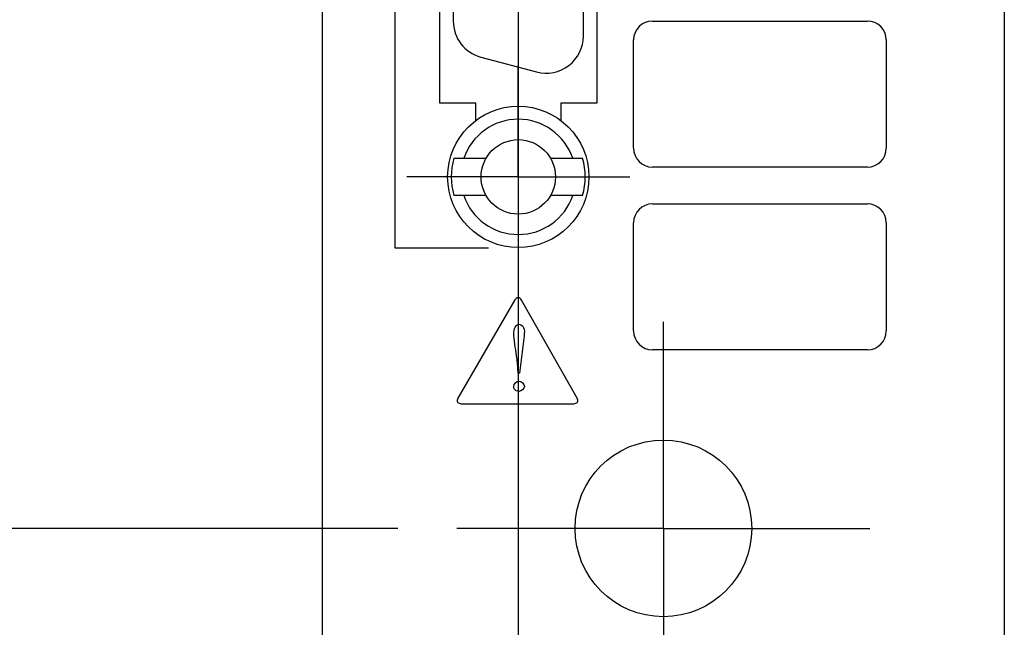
# Model space of a CAD drawing. Header units: inches. Extents: x 0 to 22, y 0 to 17.
# Tile 6 of 26: x 5.42 to 6.463, y 7.321 to 7.965. Entities that reach past the tile are written whole.
import ezdxf

# ---------------------------------------------------------------- set-up
doc = ezdxf.new("R2010")
doc.units = ezdxf.units.IN
doc.header["$LTSCALE"] = 1.21
doc.header["$MEASUREMENT"] = 0
doc.linetypes.add('CENTER', pattern=[0.6, 0.375, -0.075, 0.075, -0.075])
doc.layers.get('0').update_dxf_attribs({"linetype": 'CONTINUOUS'})
for name, color, linetype in [('02___PRT_ALL_AXES', 7, 'CONTINUOUS'), ('DEFAULT_1', 7, 'CENTER'), ('DIMENSIONS', 7, 'CONTINUOUS')]:
    doc.layers.add(name, color=color, linetype=linetype)
doc.styles.get("Standard").update_dxf_attribs({"font": 'txt', "width": 0.8})
doc.dimstyles.new('DIMSTYLE_1', dxfattribs={"dimtxt": 0.125, "dimasz": 0.18, "dimexe": 0.125, "dimexo": 0.0625, "dimgap": 0.0625, "dimtad": 0, "dimtih": 1, "dimtoh": 1, "dimzin": 0, "dimdsep": 46, "dimtxsty": 'STANDARD', "dimblk": '_FILLED', "dimblk1": '_FILLED', "dimblk2": '_FILLED', "dimcen": 0.09, "dimazin": 0, "dimtp": 0.01, "dimtm": 0.01, "dimtfac": 1, "dimtofl": 0, "dimtmove": 0, "dimatfit": 3, "dimldrblk": '_FILLED', "dimfxl": 1, "dimtolj": 1, "dimtzin": 0, "dimarcsym": 0})
doc.dimstyles.new('DIMSTYLE_2', dxfattribs={"dimtxt": 0.125, "dimasz": 0.18, "dimexe": 0.125, "dimexo": 0.0625, "dimgap": 0.0625, "dimtad": 0, "dimtih": 1, "dimtoh": 1, "dimzin": 0, "dimdsep": 46, "dimtxsty": 'STANDARD', "dimblk": '_FILLED', "dimblk1": '_FILLED', "dimblk2": '_FILLED', "dimcen": 0.09, "dimazin": 0, "dimtp": 0.01, "dimtm": 0.01, "dimtfac": 1, "dimtofl": 0, "dimtmove": 0, "dimatfit": 3, "dimldrblk": '_FILLED', "dimfxl": 1, "dimtolj": 1, "dimtzin": 0, "dimarcsym": 0})

# ---------------------------------------------------------------- blocks, each defined once
blk = doc.blocks.new('_FILLED')
at = {"color": 0, "linetype": 'BYBLOCK'}
blk.add_solid([(0, 0), (-1, 0.1736), (-1, -0.1736)], dxfattribs=at)
blk = doc.blocks.new('*D4')
at = {"layer": 'DIMENSIONS', "color": 2, "linetype": 'CONTINUOUS'}
for p, q in [((5.5901, 11.6391), (3.2376, 11.6391)), ((3.3626, 11.6391), (3.3626, 9.6576)), ((3.3626, 7.4261), (3.3626, 9.2201)), ((5.8206, 7.4261), (3.2376, 7.4261))]:
    blk.add_line(p, q, dxfattribs=at)
at = {"layer": 'DIMENSIONS', "color": 2, "linetype": 'CONTINUOUS', "xscale": 0.18, "yscale": 0.18, "zscale": 0.18}
for p, rotation in [((3.3626, 11.6391), 90), ((3.3626, 7.4261), 270)]:
    blk.add_blockref('_FILLED', p, dxfattribs=dict(at, rotation=rotation))
at = {"layer": 'DIMENSIONS', "color": 2, "linetype": 'CONTINUOUS', "insert": (3.3126, 9.5951), "char_height": 0.125, "width": 0.7, "attachment_point": 2, "line_spacing_factor": 0.9}
blk.add_mtext('107.01\\P[4.213]', dxfattribs=at)
blk = doc.blocks.new('*D5')
at = {"layer": 'DIMENSIONS', "color": 2, "linetype": 'CONTINUOUS'}
for p, q in [((5.948, 8.2294), (5.948, 6.0418)), ((5.7406, 7.2477), (5.7406, 6.0418)), ((5.7406, 6.1668), (5.1559, 6.1668)), ((5.948, 6.1668), (6.308, 6.1668))]:
    blk.add_line(p, q, dxfattribs=at)
at = {"layer": 'DIMENSIONS', "color": 2, "linetype": 'CONTINUOUS', "xscale": 0.18, "yscale": 0.18, "zscale": 0.18}
blk.add_blockref('_FILLED', (5.7406, 6.1668), dxfattribs=at)
at = {"layer": 'DIMENSIONS', "color": 2, "linetype": 'CONTINUOUS', "xscale": 0.18, "yscale": 0.18, "zscale": 0.18, "rotation": 180}
blk.add_blockref('_FILLED', (5.948, 6.1668), dxfattribs=at)
at = {"layer": 'DIMENSIONS', "color": 2, "linetype": 'CONTINUOUS', "insert": (5.0934, 6.2293), "char_height": 0.125, "width": 1.425, "attachment_point": 3, "line_spacing_factor": 0.9}
blk.add_mtext('2X 5.27{\\ftxt.shx;\\W1.000000;\\H0.125000; }[.207]', dxfattribs=at)

msp = doc.modelspace()

# ---------------------------------------------------------------- linework, layer by layer
at = {"color": 3, "linetype": 'CONTINUOUS'}
for p, q in [((5.7406, 7.3102), (5.7406, 11.3931)), ((6.4626, 11.3621), (6.4626, 7.3102)), ((5.865, 7.8762), (5.865, 8.4762)), ((6.031, 8.4762), (6.031, 7.8762)), ((6.09, 7.9632), (6.3176, 7.9632)), ((6.07, 7.8286), (6.07, 7.9432)), ((6.3376, 7.9432), (6.3376, 7.8286)), ((5.903, 7.8762), (5.865, 7.8762)), ((5.903, 7.8577), (5.903, 7.8762)), ((6.031, 7.8762), (5.993, 7.8762)), ((5.993, 7.8762), (5.993, 7.8577)), ((6.3176, 7.8086), (6.09, 7.8086)), ((6.09, 7.7696), (6.3176, 7.7696)), ((6.07, 7.6351), (6.07, 7.7496)), ((6.3376, 7.7496), (6.3376, 7.6351)), ((6.3176, 7.6151), (6.09, 7.6151))]:
    msp.add_line(p, q, dxfattribs=at)
at = {"color": 40, "linetype": 'CONTINUOUS'}
for p, q in [((5.8174, 8.5768), (5.8174, 7.7232)), ((5.8174, 7.7232), (5.9163, 7.7232)), ((5.9444, 7.6679), (5.884, 7.5641)), ((6.0102, 7.5641), (5.9513, 7.6678)), ((5.9541, 7.63), (5.9494, 7.5903)), ((5.948, 7.5903), (5.9471, 7.6015)), ((5.9494, 7.5903), (5.948, 7.5903)), ((5.8875, 7.5581), (6.0067, 7.5581))]:
    msp.add_line(p, q, dxfattribs=at)
at = {"color": 7, "linetype": 'CONTINUOUS'}
for p, q in [((6.0169, 7.9473), (6.0169, 8.404)), ((5.8791, 8.3882), (5.8791, 7.9631)), ((5.9083, 7.9251), (5.9674, 7.9093)), ((5.8799, 7.8179), (5.9139, 7.8179)), ((5.9821, 7.8179), (6.0161, 7.8179)), ((5.9139, 7.7785), (5.8799, 7.7785)), ((6.0161, 7.7785), (5.9821, 7.7785))]:
    msp.add_line(p, q, dxfattribs=at)
msp.add_circle((5.948, 7.7982), 0.0394, dxfattribs=at)
at = {"color": 3, "linetype": 'CONTINUOUS'}
msp.add_circle((6.1016, 7.4261), 0.0935, dxfattribs=at)
at = {"color": 7, "linetype": 'CONTINUOUS'}
for centre, radius, start, end in [((5.9185, 7.9631), 0.0394, 180, 255), ((5.9775, 7.9473), 0.0394, 255, 360), ((5.948, 7.7982), 0.061, 18.8191, 161.1809), ((5.948, 7.7982), 0.0709, 163.8724, 196.1276), ((5.948, 7.7982), 0.0709, 343.8724, 16.1276), ((5.948, 7.7982), 0.061, 198.8191, 341.1809)]:
    msp.add_arc(centre, radius, start, end, dxfattribs=at)
at = {"color": 3, "linetype": 'CONTINUOUS'}
for centre, start, end in [((6.09, 7.9432), 90, 180), ((6.3176, 7.9432), 0, 90), ((6.09, 7.8286), 180, 270), ((6.3176, 7.8286), 270, 360), ((6.09, 7.7496), 90, 180), ((6.3176, 7.7496), 0, 90), ((6.09, 7.6351), 180, 270), ((6.3176, 7.6351), 270, 360)]:
    msp.add_arc(centre, 0.02, start, end, dxfattribs=at)
at = {"color": 40, "linetype": 'CONTINUOUS'}
for points, knots in [([(5.9513, 7.6678), (5.9506, 7.6691), (5.9479, 7.6716), (5.9451, 7.6691), (5.9444, 7.6679)], [0, 0, 0, 0, 0.500528, 1, 1, 1, 1]), ([(5.9486, 7.6422), (5.9507, 7.6422), (5.9554, 7.6382), (5.9544, 7.6329), (5.9541, 7.63)], [0, 0, 0, 0, 0.411113, 1, 1, 1, 1]), ([(5.9471, 7.6015), (5.9469, 7.604), (5.9456, 7.6146), (5.9432, 7.6252), (5.9432, 7.6335)], [0, 0, 0, 0, 0.2315, 1, 1, 1, 1]), ([(5.9488, 7.5711), (5.9469, 7.5711), (5.9437, 7.5727), (5.9432, 7.5755), (5.9432, 7.5763)], [0, 0, 0, 0, 0.690314, 1, 1, 1, 1]), ([(5.884, 7.5641), (5.8833, 7.5628), (5.8825, 7.5592), (5.886, 7.5581), (5.8875, 7.5581)], [0, 0, 0, 0, 0.501232, 1, 1, 1, 1]), ([(6.0067, 7.5581), (6.0081, 7.5581), (6.0117, 7.5592), (6.0109, 7.5628), (6.0102, 7.5641)], [0, 0, 0, 0, 0.49937, 1, 1, 1, 1])]:
    msp.add_open_spline(points, degree=3, knots=knots, dxfattribs=at)
for points in [[(5.9432, 7.6335), (5.9432, 7.6369), (5.9452, 7.6422), (5.9486, 7.6422)], [(5.9432, 7.5763), (5.9432, 7.579), (5.9461, 7.582), (5.9488, 7.582)], [(5.9488, 7.582), (5.9514, 7.582), (5.9545, 7.579), (5.9545, 7.5763)], [(5.9545, 7.5763), (5.9545, 7.5738), (5.9514, 7.5711), (5.9488, 7.5711)]]:
    msp.add_open_spline(points, degree=3, dxfattribs=at)
at = {"layer": '02___PRT_ALL_AXES', "color": 7, "linetype": 'CENTER'}
for q in [(5.948, 7.9162), (5.83, 7.7982), (6.066, 7.7982), (5.948, 7.6802)]:
    msp.add_line((5.948, 7.7982), q, dxfattribs=at)
at = {"layer": '02___PRT_ALL_AXES', "color": 7, "linetype": 'CONTINUOUS'}
msp.add_circle((5.948, 7.7982), 0.0748, dxfattribs=at)
at = {"layer": 'DEFAULT_1', "color": 7, "linetype": 'CENTER'}
for q in [(6.1016, 7.6446), (5.8831, 7.4261), (6.3201, 7.4261), (6.1016, 7.2076)]:
    msp.add_line((6.1016, 7.4261), q, dxfattribs=at)

# ---------------------------------------------------------------- dimensions: what is measured, and where the dimension line sits
at = {"layer": 'DIMENSIONS', "color": 2, "linetype": 'CONTINUOUS'}
for base, p1, p2, angle, text, dimstyle, picture, middle in [((3.3626, 11.6391), (5.8831, 7.4261), (5.6526, 11.6391), 90, '<>\\P[]', 'DIMSTYLE_2', '*D4', (3.3626, 9.4388)), ((5.7406, 6.1668), (5.948, 8.2919), (5.7406, 7.3102), 180, '2X <>', 'DIMSTYLE_1', '*D5', (4.3809, 6.1668))]:
    dim = msp.add_linear_dim(base=base, p1=p1, p2=p2, angle=angle, text=text, dimstyle=dimstyle, dxfattribs=at)
    dim.commit()
    dim.dimension.update_dxf_attribs({"geometry": picture, "text_midpoint": middle, "dimtype": 160})

doc.saveas('drawing.dxf')
